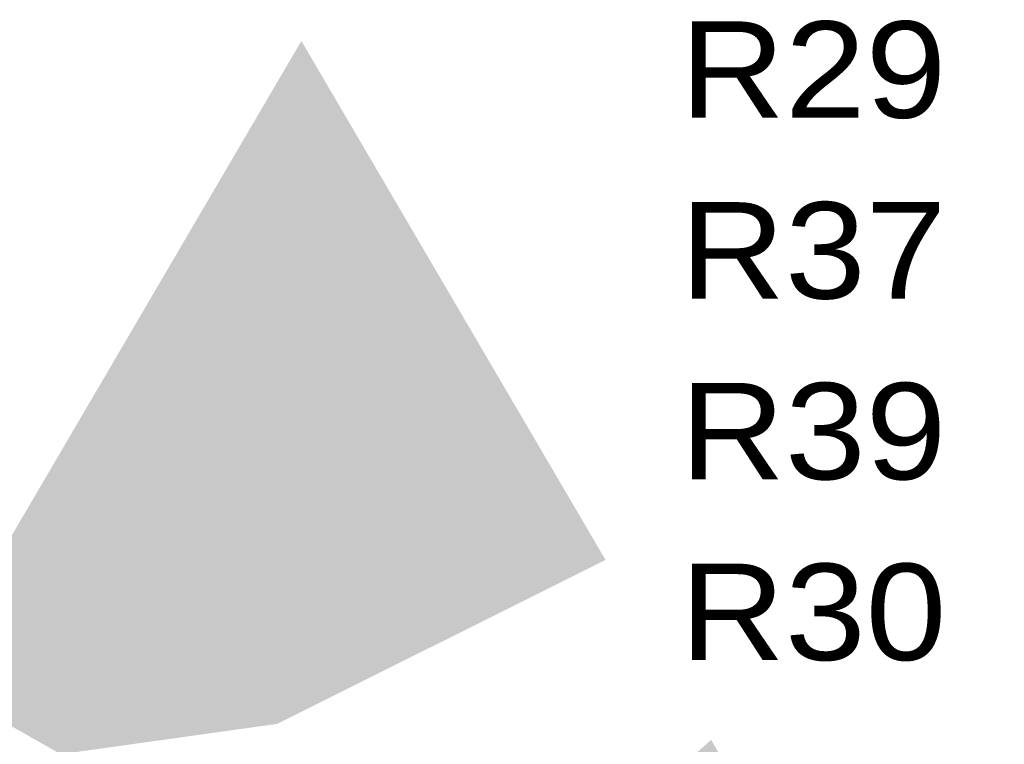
# Model space of a CAD drawing. Extents: x -14006 to 19506, y -9606 to 12409.
# Tile 14 of 22: x 7641 to 8457, y 4103 to 4704. Entities that reach past the tile are written whole.
import ezdxf

# ---------------------------------------------------------------- set-up
doc = ezdxf.new("R2010")
doc.units = 0
doc.layers.add('1', color=7, linetype='CONTINUOUS')

msp = doc.modelspace()

# ---------------------------------------------------------------- linework, layer by layer
at = {"layer": '1', "const_width": 11.2}
for points in [[(7874.36, 4675.36), (7572.24, 4159.32), (7678.08, 4099.12), (7678.92, 4100.8), (7852.8, 4125.16), (8118.8, 4258.16)], [(8062.24, 3880.44), (8102.56, 3959.68), (8167.8, 4057.4), (8212.88, 4097.72), (8478.6, 3643.28)]]:
    msp.add_lwpolyline(points, close=True, dxfattribs=at)
for points in [[(7874.36, 4675.08), (7874.64, 4675.08)], [(7869.04, 4666.4), (7879.68, 4666.4)], [(7869.6, 4667.24), (7879.12, 4667.24)], [(7870.16, 4668.36), (7878.56, 4668.36)], [(7870.72, 4669.2), (7878, 4669.2)], [(7871.28, 4670.32), (7877.44, 4670.32)], [(7871.84, 4671.16), (7876.88, 4671.16)], [(7872.68, 4672.28), (7876.32, 4672.28)], [(7873.24, 4673.12), (7875.76, 4673.12)], [(7873.8, 4674.24), (7875.2, 4674.24)], [(7864.56, 4658.56), (7884.44, 4658.56)], [(7865.12, 4659.4), (7883.88, 4659.4)], [(7865.68, 4660.52), (7883.32, 4660.52)], [(7866.24, 4661.36), (7882.76, 4661.36)], [(7866.8, 4662.48), (7882.2, 4662.48)], [(7867.36, 4663.32), (7881.64, 4663.32)], [(7867.92, 4664.44), (7881.08, 4664.44)], [(7868.48, 4665.28), (7880.52, 4665.28)], [(7859.8, 4650.72), (7888.92, 4650.72)], [(7860.36, 4651.56), (7888.36, 4651.56)], [(7861.2, 4652.68), (7887.8, 4652.68)], [(7861.76, 4653.52), (7887.24, 4653.52)], [(7862.32, 4654.64), (7886.68, 4654.64)], [(7862.88, 4655.48), (7886.12, 4655.48)], [(7863.44, 4656.6), (7885.56, 4656.6)], [(7864, 4657.44), (7885, 4657.44)], [(7854.76, 4641.76), (7894.24, 4641.76)], [(7855.32, 4642.88), (7893.68, 4642.88)], [(7855.88, 4643.72), (7893.12, 4643.72)], [(7856.44, 4644.84), (7892.56, 4644.84)], [(7857, 4645.68), (7892, 4645.68)], [(7857.56, 4646.8), (7891.16, 4646.8)], [(7858.12, 4647.64), (7890.6, 4647.64)], [(7858.68, 4648.76), (7890.04, 4648.76)], [(7859.24, 4649.6), (7889.48, 4649.6)], [(7850.28, 4633.92), (7898.72, 4633.92)], [(7850.84, 4635.04), (7898.16, 4635.04)], [(7851.4, 4635.88), (7897.6, 4635.88)], [(7851.96, 4637), (7897.04, 4637)], [(7852.52, 4637.84), (7896.48, 4637.84)], [(7853.08, 4638.96), (7895.92, 4638.96)], [(7853.64, 4639.8), (7895.36, 4639.8)], [(7854.2, 4640.92), (7894.8, 4640.92)], [(7845.52, 4626.08), (7903.48, 4626.08)], [(7846.08, 4627.2), (7902.64, 4627.2)], [(7846.64, 4628.04), (7902.08, 4628.04)], [(7847.2, 4629.16), (7901.52, 4629.16)], [(7847.76, 4630), (7900.96, 4630)], [(7848.32, 4631.12), (7900.4, 4631.12)], [(7848.88, 4631.96), (7899.84, 4631.96)], [(7849.72, 4633.08), (7899.28, 4633.08)], [(7840.48, 4617.4), (7908.52, 4617.4)], [(7841.04, 4618.24), (7907.96, 4618.24)], [(7841.6, 4619.36), (7907.4, 4619.36)], [(7842.16, 4620.2), (7906.84, 4620.2)], [(7842.72, 4621.32), (7906.28, 4621.32)], [(7843.28, 4622.16), (7905.72, 4622.16)], [(7843.84, 4623.28), (7905.16, 4623.28)], [(7844.4, 4624.12), (7904.6, 4624.12)], [(7844.96, 4625.24), (7904.04, 4625.24)], [(7835.72, 4609.56), (7913, 4609.56)], [(7836.28, 4610.4), (7912.44, 4610.4)], [(7836.84, 4611.52), (7911.88, 4611.52)], [(7837.4, 4612.36), (7911.32, 4612.36)], [(7838.24, 4613.48), (7910.76, 4613.48)], [(7838.8, 4614.32), (7910.2, 4614.32)], [(7839.36, 4615.44), (7909.64, 4615.44)], [(7839.92, 4616.28), (7909.08, 4616.28)], [(7831.24, 4601.72), (7917.76, 4601.72)], [(7831.8, 4602.56), (7917.2, 4602.56)], [(7832.36, 4603.68), (7916.64, 4603.68)], [(7832.92, 4604.52), (7916.08, 4604.52)], [(7833.48, 4605.64), (7915.52, 4605.64)], [(7834.04, 4606.48), (7914.96, 4606.48)], [(7834.6, 4607.6), (7914.12, 4607.6)], [(7835.16, 4608.44), (7913.56, 4608.44)], [(7825.92, 4592.76), (7922.8, 4592.76)], [(7826.76, 4593.88), (7922.24, 4593.88)], [(7827.32, 4594.72), (7921.68, 4594.72)], [(7827.88, 4595.84), (7921.12, 4595.84)], [(7828.44, 4596.68), (7920.56, 4596.68)], [(7829, 4597.8), (7920, 4597.8)], [(7829.56, 4598.64), (7919.44, 4598.64)], [(7830.12, 4599.76), (7918.88, 4599.76)], [(7830.68, 4600.6), (7918.32, 4600.6)], [(7821.44, 4584.92), (7927.56, 4584.92)], [(7822, 4586.04), (7927, 4586.04)], [(7822.56, 4586.88), (7926.44, 4586.88)], [(7823.12, 4588), (7925.6, 4588)], [(7823.68, 4588.84), (7925.04, 4588.84)], [(7824.24, 4589.96), (7924.48, 4589.96)], [(7824.8, 4590.8), (7923.92, 4590.8)], [(7825.36, 4591.92), (7923.36, 4591.92)], [(7816.96, 4577.08), (7932.04, 4577.08)], [(7817.52, 4578.2), (7931.48, 4578.2)], [(7818.08, 4579.04), (7930.92, 4579.04)], [(7818.64, 4580.16), (7930.36, 4580.16)], [(7819.2, 4581), (7929.8, 4581)], [(7819.76, 4582.12), (7929.24, 4582.12)], [(7820.32, 4582.96), (7928.68, 4582.96)], [(7820.88, 4584.08), (7928.12, 4584.08)], [(7811.64, 4568.4), (7937.08, 4568.4)], [(7812.2, 4569.24), (7936.52, 4569.24)], [(7812.76, 4570.36), (7935.96, 4570.36)], [(7813.32, 4571.2), (7935.4, 4571.2)], [(7813.88, 4572.32), (7934.84, 4572.32)], [(7814.44, 4573.16), (7934.28, 4573.16)], [(7815.28, 4574.28), (7933.72, 4574.28)], [(7815.84, 4575.12), (7933.16, 4575.12)], [(7816.4, 4576.24), (7932.6, 4576.24)], [(7807.16, 4560.56), (7941.84, 4560.56)], [(7807.72, 4561.4), (7941.28, 4561.4)], [(7808.28, 4562.52), (7940.72, 4562.52)], [(7808.84, 4563.36), (7940.16, 4563.36)], [(7809.4, 4564.48), (7939.6, 4564.48)], [(7809.96, 4565.32), (7939.04, 4565.32)], [(7810.52, 4566.44), (7938.48, 4566.44)], [(7811.08, 4567.28), (7937.92, 4567.28)], [(7802.4, 4552.72), (7946.32, 4552.72)], [(7802.96, 4553.56), (7945.76, 4553.56)], [(7803.8, 4554.68), (7945.2, 4554.68)], [(7804.36, 4555.52), (7944.64, 4555.52)], [(7804.92, 4556.64), (7944.08, 4556.64)], [(7805.48, 4557.48), (7943.52, 4557.48)], [(7806.04, 4558.6), (7942.96, 4558.6)], [(7806.6, 4559.44), (7942.4, 4559.44)], [(7797.36, 4543.76), (7951.64, 4543.76)], [(7797.92, 4544.88), (7951.08, 4544.88)], [(7798.48, 4545.72), (7950.52, 4545.72)], [(7799.04, 4546.84), (7949.96, 4546.84)], [(7799.6, 4547.68), (7949.4, 4547.68)], [(7800.16, 4548.8), (7948.84, 4548.8)], [(7800.72, 4549.64), (7948, 4549.64)], [(7801.28, 4550.76), (7947.44, 4550.76)], [(7801.84, 4551.6), (7946.88, 4551.6)], [(7792.88, 4535.92), (7956.12, 4535.92)], [(7793.44, 4537.04), (7955.56, 4537.04)], [(7794, 4537.88), (7955, 4537.88)], [(7794.56, 4539), (7954.44, 4539)], [(7795.12, 4539.84), (7953.88, 4539.84)], [(7795.68, 4540.96), (7953.32, 4540.96)], [(7796.24, 4541.8), (7952.76, 4541.8)], [(7796.8, 4542.92), (7952.2, 4542.92)], [(7788.12, 4528.08), (7960.88, 4528.08)], [(7788.68, 4529.2), (7960.32, 4529.2)], [(7789.24, 4530.04), (7959.48, 4530.04)], [(7789.8, 4531.16), (7958.92, 4531.16)], [(7790.36, 4532), (7958.36, 4532)], [(7790.92, 4533.12), (7957.8, 4533.12)], [(7791.48, 4533.96), (7957.24, 4533.96)], [(7792.32, 4535.08), (7956.68, 4535.08)], [(7783.08, 4519.4), (7965.92, 4519.4)], [(7783.64, 4520.24), (7965.36, 4520.24)], [(7784.2, 4521.36), (7964.8, 4521.36)], [(7784.76, 4522.2), (7964.24, 4522.2)], [(7785.32, 4523.32), (7963.68, 4523.32)], [(7785.88, 4524.16), (7963.12, 4524.16)], [(7786.44, 4525.28), (7962.56, 4525.28)], [(7787, 4526.12), (7962, 4526.12)], [(7787.56, 4527.24), (7961.44, 4527.24)], [(7778.32, 4511.56), (7970.4, 4511.56)], [(7778.88, 4512.4), (7969.84, 4512.4)], [(7779.44, 4513.52), (7969.28, 4513.52)], [(7780, 4514.36), (7968.72, 4514.36)], [(7780.84, 4515.48), (7968.16, 4515.48)], [(7781.4, 4516.32), (7967.6, 4516.32)], [(7781.96, 4517.44), (7967.04, 4517.44)], [(7782.52, 4518.28), (7966.48, 4518.28)], [(7773.84, 4503.72), (7975.16, 4503.72)], [(7774.4, 4504.56), (7974.6, 4504.56)], [(7774.96, 4505.68), (7974.04, 4505.68)], [(7775.52, 4506.52), (7973.48, 4506.52)], [(7776.08, 4507.64), (7972.92, 4507.64)], [(7776.64, 4508.48), (7972.36, 4508.48)], [(7777.2, 4509.6), (7971.8, 4509.6)], [(7777.76, 4510.44), (7970.96, 4510.44)], [(7768.52, 4494.76), (7980.2, 4494.76)], [(7769.36, 4495.88), (7979.64, 4495.88)], [(7769.92, 4496.72), (7979.08, 4496.72)], [(7770.48, 4497.84), (7978.52, 4497.84)], [(7771.04, 4498.68), (7977.96, 4498.68)], [(7771.6, 4499.8), (7977.4, 4499.8)], [(7772.16, 4500.64), (7976.84, 4500.64)], [(7772.72, 4501.76), (7976.28, 4501.76)], [(7773.28, 4502.6), (7975.72, 4502.6)], [(7764.04, 4486.92), (7984.96, 4486.92)], [(7764.6, 4488.04), (7984.4, 4488.04)], [(7765.16, 4488.88), (7983.84, 4488.88)], [(7765.72, 4490), (7983.28, 4490)], [(7766.28, 4490.84), (7982.44, 4490.84)], [(7766.84, 4491.96), (7981.88, 4491.96)], [(7767.4, 4492.8), (7981.32, 4492.8)], [(7767.96, 4493.92), (7980.76, 4493.92)], [(7759.56, 4479.08), (7989.44, 4479.08)], [(7760.12, 4480.2), (7988.88, 4480.2)], [(7760.68, 4481.04), (7988.32, 4481.04)], [(7761.24, 4482.16), (7987.76, 4482.16)], [(7761.8, 4483), (7987.2, 4483)], [(7762.36, 4484.12), (7986.64, 4484.12)], [(7762.92, 4484.96), (7986.08, 4484.96)], [(7763.48, 4486.08), (7985.52, 4486.08)], [(7754.24, 4470.4), (7994.76, 4470.4)], [(7754.8, 4471.24), (7993.92, 4471.24)], [(7755.36, 4472.36), (7993.36, 4472.36)], [(7755.92, 4473.2), (7992.8, 4473.2)], [(7756.48, 4474.32), (7992.24, 4474.32)], [(7757.04, 4475.16), (7991.68, 4475.16)], [(7757.6, 4476.28), (7991.12, 4476.28)], [(7758.44, 4477.12), (7990.56, 4477.12)], [(7759, 4478.24), (7990, 4478.24)], [(7749.76, 4462.56), (7999.24, 4462.56)], [(7750.32, 4463.4), (7998.68, 4463.4)], [(7750.88, 4464.52), (7998.12, 4464.52)], [(7751.44, 4465.36), (7997.56, 4465.36)], [(7752, 4466.48), (7997, 4466.48)], [(7752.56, 4467.32), (7996.44, 4467.32)], [(7753.12, 4468.44), (7995.88, 4468.44)], [(7753.68, 4469.28), (7995.32, 4469.28)], [(7745, 4454.72), (8003.72, 4454.72)], [(7745.56, 4455.56), (8003.16, 4455.56)], [(7746.12, 4456.68), (8002.6, 4456.68)], [(7746.96, 4457.52), (8002.04, 4457.52)], [(7747.52, 4458.64), (8001.48, 4458.64)], [(7748.08, 4459.48), (8000.92, 4459.48)], [(7748.64, 4460.6), (8000.36, 4460.6)], [(7749.2, 4461.44), (7999.8, 4461.44)], [(7739.96, 4445.76), (8009.04, 4445.76)], [(7740.52, 4446.88), (8008.48, 4446.88)], [(7741.08, 4447.72), (8007.92, 4447.72)], [(7741.64, 4448.84), (8007.36, 4448.84)], [(7742.2, 4449.68), (8006.8, 4449.68)], [(7742.76, 4450.8), (8006.24, 4450.8)], [(7743.32, 4451.64), (8005.4, 4451.64)], [(7743.88, 4452.76), (8004.84, 4452.76)], [(7744.44, 4453.6), (8004.28, 4453.6)], [(7735.48, 4437.92), (8013.52, 4437.92)], [(7736.04, 4439.04), (8012.96, 4439.04)], [(7736.6, 4439.88), (8012.4, 4439.88)], [(7737.16, 4441), (8011.84, 4441)], [(7737.72, 4441.84), (8011.28, 4441.84)], [(7738.28, 4442.96), (8010.72, 4442.96)], [(7738.84, 4443.8), (8010.16, 4443.8)], [(7739.4, 4444.92), (8009.6, 4444.92)], [(7730.72, 4430.08), (8018.28, 4430.08)], [(7731.28, 4431.2), (8017.72, 4431.2)], [(7731.84, 4432.04), (8016.88, 4432.04)], [(7732.4, 4433.16), (8016.32, 4433.16)], [(7732.96, 4434), (8015.76, 4434)], [(7733.52, 4435.12), (8015.2, 4435.12)], [(7734.08, 4435.96), (8014.64, 4435.96)], [(7734.64, 4437.08), (8014.08, 4437.08)], [(7725.68, 4421.4), (8023.32, 4421.4)], [(7726.24, 4422.24), (8022.76, 4422.24)], [(7726.8, 4423.36), (8022.2, 4423.36)], [(7727.36, 4424.2), (8021.64, 4424.2)], [(7727.92, 4425.32), (8021.08, 4425.32)], [(7728.48, 4426.16), (8020.52, 4426.16)], [(7729.04, 4427.28), (8019.96, 4427.28)], [(7729.6, 4428.12), (8019.4, 4428.12)], [(7730.16, 4429.24), (8018.84, 4429.24)], [(7720.92, 4413.56), (8027.8, 4413.56)], [(7721.48, 4414.4), (8027.24, 4414.4)], [(7722.04, 4415.52), (8026.68, 4415.52)], [(7722.6, 4416.36), (8026.12, 4416.36)], [(7723.16, 4417.48), (8025.56, 4417.48)], [(7724, 4418.32), (8025, 4418.32)], [(7724.56, 4419.44), (8024.44, 4419.44)], [(7725.12, 4420.28), (8023.88, 4420.28)], [(7716.44, 4405.72), (8032.56, 4405.72)], [(7717, 4406.56), (8032, 4406.56)], [(7717.56, 4407.68), (8031.44, 4407.68)], [(7718.12, 4408.52), (8030.88, 4408.52)], [(7718.68, 4409.64), (8030.32, 4409.64)], [(7719.24, 4410.48), (8029.76, 4410.48)], [(7719.8, 4411.6), (8029.2, 4411.6)], [(7720.36, 4412.44), (8028.36, 4412.44)], [(7711.12, 4396.76), (8037.6, 4396.76)], [(7711.68, 4397.88), (8037.04, 4397.88)], [(7712.52, 4398.72), (8036.48, 4398.72)], [(7713.08, 4399.84), (8035.92, 4399.84)], [(7713.64, 4400.68), (8035.36, 4400.68)], [(7714.2, 4401.8), (8034.8, 4401.8)], [(7714.76, 4402.64), (8034.24, 4402.64)], [(7715.32, 4403.76), (8033.68, 4403.76)], [(7715.88, 4404.6), (8033.12, 4404.6)], [(7706.64, 4388.92), (8042.36, 4388.92)], [(7707.2, 4390.04), (8041.8, 4390.04)], [(7707.76, 4390.88), (8041.24, 4390.88)], [(7708.32, 4392), (8040.68, 4392)], [(7708.88, 4392.84), (8039.84, 4392.84)], [(7709.44, 4393.96), (8039.28, 4393.96)], [(7710, 4394.8), (8038.72, 4394.8)], [(7710.56, 4395.92), (8038.16, 4395.92)], [(7702.16, 4381.08), (8046.84, 4381.08)], [(7702.72, 4382.2), (8046.28, 4382.2)], [(7703.28, 4383.04), (8045.72, 4383.04)], [(7703.84, 4384.16), (8045.16, 4384.16)], [(7704.4, 4385), (8044.6, 4385)], [(7704.96, 4386.12), (8044.04, 4386.12)], [(7705.52, 4386.96), (8043.48, 4386.96)], [(7706.08, 4388.08), (8042.92, 4388.08)], [(7696.84, 4372.4), (8052.16, 4372.4)], [(7697.4, 4373.24), (8051.6, 4373.24)], [(7697.96, 4374.36), (8050.76, 4374.36)], [(7698.52, 4375.2), (8050.2, 4375.2)], [(7699.08, 4376.32), (8049.64, 4376.32)], [(7699.64, 4377.16), (8049.08, 4377.16)], [(7700.2, 4378.28), (8048.52, 4378.28)], [(7701.04, 4379.12), (8047.96, 4379.12)], [(7701.6, 4380.24), (8047.4, 4380.24)], [(7692.36, 4364.56), (8056.64, 4364.56)], [(7692.92, 4365.4), (8056.08, 4365.4)], [(7693.48, 4366.52), (8055.52, 4366.52)], [(7694.04, 4367.36), (8054.96, 4367.36)], [(7694.6, 4368.48), (8054.4, 4368.48)], [(7695.16, 4369.32), (8053.84, 4369.32)], [(7695.72, 4370.44), (8053.28, 4370.44)], [(7696.28, 4371.28), (8052.72, 4371.28)], [(7687.6, 4356.72), (8061.12, 4356.72)], [(7688.16, 4357.56), (8060.56, 4357.56)], [(7688.72, 4358.68), (8060, 4358.68)], [(7689.56, 4359.52), (8059.44, 4359.52)], [(7690.12, 4360.64), (8058.88, 4360.64)], [(7690.68, 4361.48), (8058.32, 4361.48)], [(7691.24, 4362.6), (8057.76, 4362.6)], [(7691.8, 4363.44), (8057.2, 4363.44)], [(7682.56, 4347.76), (8066.44, 4347.76)], [(7683.12, 4348.88), (8065.88, 4348.88)], [(7683.68, 4349.72), (8065.32, 4349.72)], [(7684.24, 4350.84), (8064.76, 4350.84)], [(7684.8, 4351.68), (8064.2, 4351.68)], [(7685.36, 4352.8), (8063.64, 4352.8)], [(7685.92, 4353.64), (8063.08, 4353.64)], [(7686.48, 4354.76), (8062.24, 4354.76)], [(7687.04, 4355.6), (8061.68, 4355.6)], [(7677.8, 4339.92), (8070.92, 4339.92)], [(7678.64, 4341.04), (8070.36, 4341.04)], [(7679.2, 4341.88), (8069.8, 4341.88)], [(7679.76, 4343), (8069.24, 4343)], [(7680.32, 4343.84), (8068.68, 4343.84)], [(7680.88, 4344.96), (8068.12, 4344.96)], [(7681.44, 4345.8), (8067.56, 4345.8)], [(7682, 4346.92), (8067, 4346.92)], [(7673.32, 4332.08), (8075.68, 4332.08)], [(7673.88, 4333.2), (8075.12, 4333.2)], [(7674.44, 4334.04), (8074.56, 4334.04)], [(7675, 4335.16), (8073.72, 4335.16)], [(7675.56, 4336), (8073.16, 4336)], [(7676.12, 4337.12), (8072.6, 4337.12)], [(7676.68, 4337.96), (8072.04, 4337.96)], [(7677.24, 4339.08), (8071.48, 4339.08)], [(7668.28, 4323.4), (8080.72, 4323.4)], [(7668.84, 4324.24), (8080.16, 4324.24)], [(7669.4, 4325.36), (8079.6, 4325.36)], [(7669.96, 4326.2), (8079.04, 4326.2)], [(7670.52, 4327.32), (8078.48, 4327.32)], [(7671.08, 4328.16), (8077.92, 4328.16)], [(7671.64, 4329.28), (8077.36, 4329.28)], [(7672.2, 4330.12), (8076.8, 4330.12)], [(7672.76, 4331.24), (8076.24, 4331.24)], [(7663.52, 4315.56), (8085.2, 4315.56)], [(7664.08, 4316.4), (8084.64, 4316.4)], [(7664.64, 4317.52), (8084.08, 4317.52)], [(7665.2, 4318.36), (8083.52, 4318.36)], [(7665.76, 4319.48), (8082.96, 4319.48)], [(7666.32, 4320.32), (8082.4, 4320.32)], [(7667.16, 4321.44), (8081.84, 4321.44)], [(7667.72, 4322.28), (8081.28, 4322.28)], [(7659.04, 4307.72), (8089.96, 4307.72)], [(7659.6, 4308.56), (8089.4, 4308.56)], [(7660.16, 4309.68), (8088.84, 4309.68)], [(7660.72, 4310.52), (8088.28, 4310.52)], [(7661.28, 4311.64), (8087.72, 4311.64)], [(7661.84, 4312.48), (8087.16, 4312.48)], [(7662.4, 4313.6), (8086.6, 4313.6)], [(7662.96, 4314.44), (8086.04, 4314.44)], [(7653.72, 4298.76), (8095, 4298.76)], [(7654.28, 4299.88), (8094.44, 4299.88)], [(7654.84, 4300.72), (8093.88, 4300.72)], [(7655.68, 4301.84), (8093.32, 4301.84)], [(7656.24, 4302.68), (8092.76, 4302.68)], [(7656.8, 4303.8), (8092.2, 4303.8)], [(7657.36, 4304.64), (8091.64, 4304.64)], [(7657.92, 4305.76), (8091.08, 4305.76)], [(7658.48, 4306.6), (8090.52, 4306.6)], [(7649.24, 4290.92), (8099.76, 4290.92)], [(7649.8, 4292.04), (8099.2, 4292.04)], [(7650.36, 4292.88), (8098.64, 4292.88)], [(7650.92, 4294), (8098.08, 4294)], [(7651.48, 4294.84), (8097.52, 4294.84)], [(7652.04, 4295.96), (8096.68, 4295.96)], [(7652.6, 4296.8), (8096.12, 4296.8)], [(7653.16, 4297.92), (8095.56, 4297.92)], [(7644.76, 4283.08), (8104.24, 4283.08)], [(7645.32, 4284.2), (8103.68, 4284.2)], [(7645.88, 4285.04), (8103.12, 4285.04)], [(7646.44, 4286.16), (8102.56, 4286.16)], [(7647, 4287), (8102, 4287)], [(7647.56, 4288.12), (8101.44, 4288.12)], [(7648.12, 4288.96), (8100.88, 4288.96)], [(7648.68, 4290.08), (8100.32, 4290.08)], [(7639.44, 4274.4), (8109.56, 4274.4)], [(7640, 4275.24), (8109, 4275.24)], [(7640.56, 4276.36), (8108.16, 4276.36)], [(7641.12, 4277.2), (8107.6, 4277.2)], [(7641.68, 4278.32), (8107.04, 4278.32)], [(7642.24, 4279.16), (8106.48, 4279.16)], [(7642.8, 4280.28), (8105.92, 4280.28)], [(7643.36, 4281.12), (8105.36, 4281.12)], [(7644.2, 4282.24), (8104.8, 4282.24)], [(7634.96, 4266.56), (8114.04, 4266.56)], [(7635.52, 4267.4), (8113.48, 4267.4)], [(7636.08, 4268.52), (8112.92, 4268.52)], [(7636.64, 4269.36), (8112.36, 4269.36)], [(7637.2, 4270.48), (8111.8, 4270.48)], [(7637.76, 4271.32), (8111.24, 4271.32)], [(7638.32, 4272.44), (8110.68, 4272.44)], [(7638.88, 4273.28), (8110.12, 4273.28)], [(7630.2, 4258.72), (8118.52, 4258.72)], [(7630.76, 4259.56), (8117.96, 4259.56)], [(7631.32, 4260.68), (8117.4, 4260.68)], [(7631.88, 4261.52), (8116.84, 4261.52)], [(7632.72, 4262.64), (8116.28, 4262.64)], [(7633.28, 4263.48), (8115.72, 4263.48)], [(7633.84, 4264.6), (8115.16, 4264.6)], [(7634.4, 4265.44), (8114.6, 4265.44)], [(7625.16, 4249.76), (8102.28, 4249.76)], [(7625.72, 4250.88), (8104.24, 4250.88)], [(7626.28, 4251.72), (8106.2, 4251.72)], [(7626.84, 4252.84), (8108.16, 4252.84)], [(7627.4, 4253.68), (8110.12, 4253.68)], [(7627.96, 4254.8), (8112.08, 4254.8)], [(7628.52, 4255.64), (8114.04, 4255.64)], [(7629.08, 4256.76), (8116, 4256.76)], [(7629.64, 4257.6), (8117.96, 4257.6)], [(7620.4, 4241.92), (8086.6, 4241.92)], [(7621.24, 4243.04), (8088.56, 4243.04)], [(7621.8, 4243.88), (8090.52, 4243.88)], [(7622.36, 4245), (8092.48, 4245)], [(7622.92, 4245.84), (8094.44, 4245.84)], [(7623.48, 4246.96), (8096.4, 4246.96)], [(7624.04, 4247.8), (8098.36, 4247.8)], [(7624.6, 4248.92), (8100.32, 4248.92)], [(7615.92, 4234.08), (8070.92, 4234.08)], [(7616.48, 4235.2), (8072.88, 4235.2)], [(7617.04, 4236.04), (8074.84, 4236.04)], [(7617.6, 4237.16), (8076.8, 4237.16)], [(7618.16, 4238), (8078.76, 4238)], [(7618.72, 4239.12), (8080.72, 4239.12)], [(7619.28, 4239.96), (8082.68, 4239.96)], [(7619.84, 4241.08), (8084.64, 4241.08)], [(7610.88, 4225.4), (8053.28, 4225.4)], [(7611.44, 4226.24), (8055.24, 4226.24)], [(7612, 4227.36), (8057.2, 4227.36)], [(7612.56, 4228.2), (8059.16, 4228.2)], [(7613.12, 4229.32), (8061.12, 4229.32)], [(7613.68, 4230.16), (8063.08, 4230.16)], [(7614.24, 4231.28), (8065.04, 4231.28)], [(7614.8, 4232.12), (8067, 4232.12)], [(7615.36, 4233.24), (8068.96, 4233.24)], [(7606.12, 4217.56), (8037.6, 4217.56)], [(7606.68, 4218.4), (8039.56, 4218.4)], [(7607.24, 4219.52), (8041.52, 4219.52)], [(7607.8, 4220.36), (8043.48, 4220.36)], [(7608.36, 4221.48), (8045.44, 4221.48)], [(7608.92, 4222.32), (8047.4, 4222.32)], [(7609.76, 4223.44), (8049.36, 4223.44)], [(7610.32, 4224.28), (8051.32, 4224.28)], [(7601.64, 4209.72), (8021.92, 4209.72)], [(7602.2, 4210.56), (8023.88, 4210.56)], [(7602.76, 4211.68), (8025.84, 4211.68)], [(7603.32, 4212.52), (8027.8, 4212.52)], [(7603.88, 4213.64), (8029.76, 4213.64)], [(7604.44, 4214.48), (8031.72, 4214.48)], [(7605, 4215.6), (8033.68, 4215.6)], [(7605.56, 4216.44), (8035.64, 4216.44)], [(7596.32, 4200.76), (8004.28, 4200.76)], [(7596.88, 4201.88), (8006.24, 4201.88)], [(7597.44, 4202.72), (8008.2, 4202.72)], [(7598.28, 4203.84), (8010.16, 4203.84)], [(7598.84, 4204.68), (8012.12, 4204.68)], [(7599.4, 4205.8), (8014.08, 4205.8)], [(7599.96, 4206.64), (8016.04, 4206.64)], [(7600.52, 4207.76), (8018, 4207.76)], [(7601.08, 4208.6), (8019.96, 4208.6)], [(7591.84, 4192.92), (7988.6, 4192.92)], [(7592.4, 4194.04), (7990.56, 4194.04)], [(7592.96, 4194.88), (7992.52, 4194.88)], [(7593.52, 4196), (7994.48, 4196)], [(7594.08, 4196.84), (7996.44, 4196.84)], [(7594.64, 4197.96), (7998.4, 4197.96)], [(7595.2, 4198.8), (8000.36, 4198.8)], [(7595.76, 4199.92), (8002.32, 4199.92)], [(7587.36, 4185.08), (7972.92, 4185.08)], [(7587.92, 4186.2), (7974.88, 4186.2)], [(7588.48, 4187.04), (7976.84, 4187.04)], [(7589.04, 4188.16), (7978.8, 4188.16)], [(7589.6, 4189), (7980.76, 4189)], [(7590.16, 4190.12), (7982.72, 4190.12)], [(7590.72, 4190.96), (7984.68, 4190.96)], [(7591.28, 4192.08), (7986.64, 4192.08)], [(7582.04, 4176.4), (7955.28, 4176.4)], [(7582.6, 4177.24), (7957.24, 4177.24)], [(7583.16, 4178.36), (7959.2, 4178.36)], [(7583.72, 4179.2), (7961.16, 4179.2)], [(7584.28, 4180.32), (7963.12, 4180.32)], [(7584.84, 4181.16), (7965.08, 4181.16)], [(7585.4, 4182.28), (7967.04, 4182.28)], [(7585.96, 4183.12), (7969, 4183.12)], [(7586.8, 4184.24), (7970.96, 4184.24)], [(7577.56, 4168.56), (7939.6, 4168.56)], [(7578.12, 4169.4), (7941.56, 4169.4)], [(7578.68, 4170.52), (7943.52, 4170.52)], [(7579.24, 4171.36), (7945.48, 4171.36)], [(7579.8, 4172.48), (7947.44, 4172.48)], [(7580.36, 4173.32), (7949.4, 4173.32)], [(7580.92, 4174.44), (7951.36, 4174.44)], [(7581.48, 4175.28), (7953.32, 4175.28)], [(7572.8, 4160.72), (7923.92, 4160.72)], [(7573.36, 4161.56), (7925.88, 4161.56)], [(7573.92, 4162.68), (7927.84, 4162.68)], [(7574.48, 4163.52), (7929.8, 4163.52)], [(7575.32, 4164.64), (7931.76, 4164.64)], [(7575.88, 4165.48), (7933.72, 4165.48)], [(7576.44, 4166.6), (7935.68, 4166.6)], [(7577, 4167.44), (7937.64, 4167.44)], [(7572.24, 4159.6), (7921.96, 4159.6)], [(7573.36, 4158.76), (7920, 4158.76)], [(7575.04, 4157.64), (7918.04, 4157.64)], [(7576.72, 4156.8), (7916.08, 4156.8)], [(7578.4, 4155.68), (7914.12, 4155.68)], [(7580.08, 4154.84), (7912.16, 4154.84)], [(7581.76, 4153.72), (7910.2, 4153.72)], [(7583.44, 4152.88), (7908.24, 4152.88)], [(7585.4, 4151.76), (7906.28, 4151.76)], [(7587.08, 4150.92), (7904.32, 4150.92)], [(7588.76, 4149.8), (7902.36, 4149.8)], [(7590.44, 4148.96), (7900.4, 4148.96)], [(7592.12, 4147.84), (7898.44, 4147.84)], [(7593.8, 4147), (7896.48, 4147)], [(7595.76, 4145.88), (7894.52, 4145.88)], [(7597.44, 4145.04), (7892.56, 4145.04)], [(7599.12, 4143.92), (7890.6, 4143.92)], [(7600.8, 4143.08), (7888.64, 4143.08)], [(7602.48, 4141.96), (7886.68, 4141.96)], [(7604.16, 4141.12), (7884.72, 4141.12)], [(7605.84, 4140), (7882.76, 4140)], [(7607.8, 4139.16), (7880.8, 4139.16)], [(7609.48, 4138.04), (7878.84, 4138.04)], [(7611.16, 4137.2), (7876.88, 4137.2)], [(7612.84, 4136.08), (7874.92, 4136.08)], [(7614.52, 4135.24), (7872.96, 4135.24)], [(7616.2, 4134.12), (7871, 4134.12)], [(7617.88, 4133.28), (7869.04, 4133.28)], [(7619.84, 4132.16), (7867.08, 4132.16)], [(7621.52, 4131.32), (7865.12, 4131.32)], [(7623.2, 4130.2), (7863.16, 4130.2)], [(7624.88, 4129.36), (7861.2, 4129.36)], [(7626.56, 4128.24), (7859.24, 4128.24)], [(7628.24, 4127.4), (7857.28, 4127.4)], [(7630.2, 4126.28), (7855.32, 4126.28)], [(7631.88, 4125.44), (7853.36, 4125.44)], [(7633.56, 4124.32), (7847.48, 4124.32)], [(7635.24, 4123.48), (7840.48, 4123.48)], [(7636.92, 4122.36), (7833.48, 4122.36)], [(7638.6, 4121.52), (7826.48, 4121.52)], [(7640.28, 4120.4), (7819.48, 4120.4)], [(7642.24, 4119.56), (7812.48, 4119.56)], [(7643.92, 4118.44), (7805.48, 4118.44)], [(7645.6, 4117.6), (7798.48, 4117.6)], [(7647.28, 4116.48), (7791.48, 4116.48)], [(7648.96, 4115.64), (7784.76, 4115.64)], [(7650.64, 4114.52), (7777.76, 4114.52)], [(7652.32, 4113.68), (7770.76, 4113.68)], [(7654.28, 4112.56), (7763.76, 4112.56)], [(7655.96, 4111.72), (7756.76, 4111.72)], [(7657.64, 4110.6), (7749.76, 4110.6)], [(7659.32, 4109.76), (7742.76, 4109.76)], [(7661, 4108.64), (7735.76, 4108.64)], [(7662.68, 4107.8), (7728.76, 4107.8)], [(7664.64, 4106.68), (7721.76, 4106.68)], [(7666.32, 4105.84), (7714.76, 4105.84)], [(7668, 4104.72), (7708.04, 4104.72)], [(7669.68, 4103.88), (7701.04, 4103.88)], [(7671.36, 4102.76), (7694.04, 4102.76)], [(7673.04, 4101.92), (7687.04, 4101.92)], [(7674.72, 4100.8), (7680.04, 4100.8)], [(7676.68, 4099.96), (7678.64, 4099.96)]]:
    msp.add_lwpolyline(points, dxfattribs=at)

# ---------------------------------------------------------------- texts
at = {"layer": '1', "width": 1.125}
for s, p in [('R29', (8188.6, 4622.64)), ('R37', (8188.6, 4472.64)), ('R39', (8188.6, 4322.64)), ('R30', (8188.6, 4172.64))]:
    msp.add_text(s, height=80, dxfattribs=at).set_placement(p)

doc.saveas('drawing.dxf')
